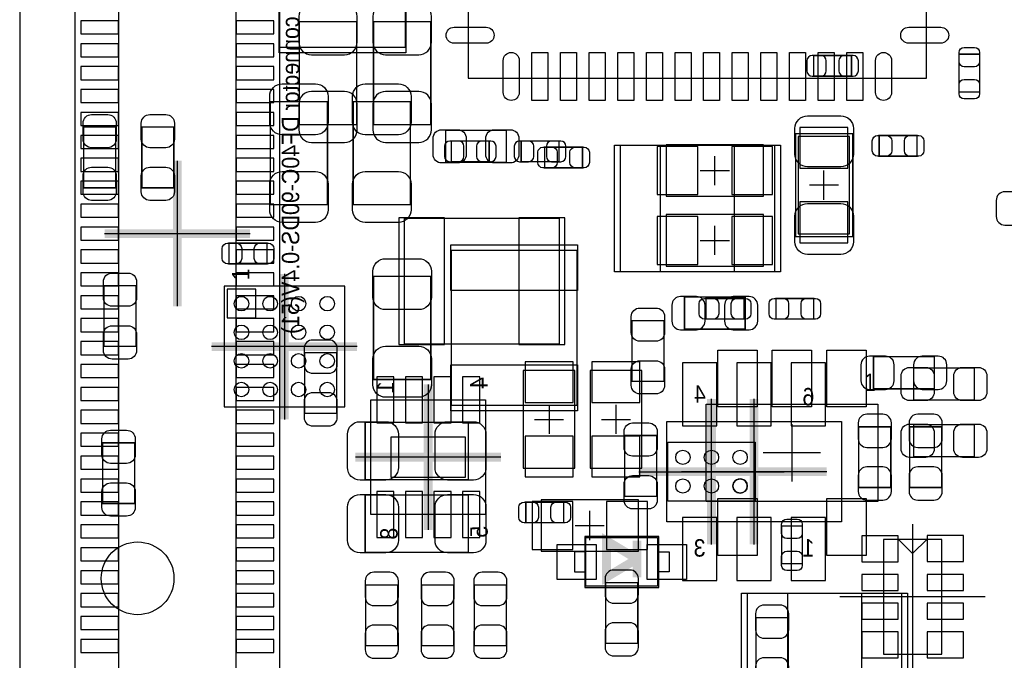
# Model space of a CAD drawing. Extents: x 6 to 62.7, y -1.8 to 30.1.
# Tile 2 of 12: x 6 to 23.2, y 7.6 to 18.8. Entities that reach past the tile are written whole.
import ezdxf
from ezdxf.enums import TextEntityAlignment as Align

# ---------------------------------------------------------------- set-up
doc = ezdxf.new("R2010")
doc.units = 0
for name, color, linetype in [('BG_OUTLINE', 3, 'CONTINUOUS'), ('PG_ASSEMBLY_BOTTOM', 140, 'CONTINUOUS'), ('PG_ASSEMBLY_TOP', 140, 'CONTINUOUS'), ('PG_BODY_CENTER', 211, 'CONTINUOUS'), ('PIN_BOTTOM', 2, 'CONTINUOUS'), ('PIN_TOP', 160, 'CONTINUOUS')]:
    doc.layers.add(name, color=color, linetype=linetype)

msp = doc.modelspace()

# ---------------------------------------------------------------- linework, layer by layer
at = {"layer": 'BG_OUTLINE'}
for points in [[(6.031992, 0), (61.210952, 0), (61.210952, 30.1117), (6.031992, 30.1117)], [(6.031992, 30.1117), (6.031992, 0), (61.210952, 0), (61.210952, 30.1117)]]:
    msp.add_lwpolyline(points, close=True, dxfattribs=at)
at = {"layer": 'PG_ASSEMBLY_BOTTOM'}
for points in [[(10.576052, 4.656582), (10.576052, 25.452832), (6.994652, 25.452832), (6.994652, 4.656582), (10.576052, 4.656582)], [(9.814052, 5.18668), (9.814052, 24.92248), (7.756652, 24.92248), (7.756652, 5.18668), (9.814052, 5.18668)], [(20.527772, 15.0495), (20.527772, 16.7513), (19.628612, 16.7513), (19.628612, 15.0495), (20.527772, 15.0495)], [(17.322292, 15.70482), (19.024092, 15.70482), (19.024092, 16.60398), (17.322292, 16.60398), (17.322292, 15.70482)], [(12.751562, 15.324074), (15.451582, 15.324074), (15.451582, 13.12418), (12.751562, 13.12418), (12.751562, 15.324074)], [(17.322292, 14.48562), (19.024092, 14.48562), (19.024092, 15.38478), (17.322292, 15.38478), (17.322292, 14.48562)], [(14.828012, 12.6619), (14.828012, 10.9601), (15.727172, 10.9601), (15.727172, 12.6619), (14.828012, 12.6619)], [(15.996412, 12.6619), (15.996412, 10.9601), (16.895572, 10.9601), (16.895572, 12.6619), (15.996412, 12.6619)], [(14.165072, 12.15136), (14.165072, 10.14984), (12.166092, 10.14984), (12.166092, 12.15136), (14.165072, 12.15136)], [(20.382992, 10.02284), (17.334992, 10.02284), (17.334992, 11.77036), (20.382992, 11.77036), (20.382992, 10.02284)], [(17.349724, 10.381742), (17.349724, 11.411966), (18.87982, 11.411966), (18.87982, 10.381742), (17.349724, 10.381742)], [(15.137892, 9.50722), (16.839692, 9.50722), (16.839692, 10.40638), (15.137892, 10.40638), (15.137892, 9.50722)], [(21.119592, 9.7155), (21.119592, 7.7089), (22.135592, 7.7089), (22.135592, 9.7155), (21.119592, 9.7155)], [(21.627592, 9.46658), (21.373592, 9.72058)], [(21.627592, 9.46658), (21.881592, 9.72058)]]:
    msp.add_lwpolyline(points, dxfattribs=at)
at = {"layer": 'PG_ASSEMBLY_BOTTOM', "const_width": 0.024892}
for points in [[(10.916666, 16.956278), (11.916918, 16.956278), (11.916918, 18.756122), (10.916666, 18.756122), (10.916666, 16.956278)], [(12.212066, 16.956278), (13.212318, 16.956278), (13.212318, 18.756122), (12.212066, 18.756122), (12.212066, 16.956278)], [(20.560538, 17.803114), (20.560538, 18.163286), (19.900646, 18.163286), (19.900646, 17.803114), (20.560538, 17.803114)], [(14.231874, 16.30934), (14.231874, 16.669512), (13.571982, 16.669512), (13.571982, 16.30934), (14.231874, 16.30934)], [(15.451074, 16.30934), (15.451074, 16.669512), (14.791182, 16.669512), (14.791182, 16.30934), (15.451074, 16.30934)], [(18.70329, 13.385292), (18.70329, 13.945108), (17.643094, 13.945108), (17.643094, 13.385292), (18.70329, 13.385292)], [(11.5697, 12.976098), (11.009884, 12.976098), (11.009884, 11.915902), (11.5697, 11.915902), (11.5697, 12.976098)], [(22.00529, 12.343892), (22.00529, 12.903708), (20.945094, 12.903708), (20.945094, 12.343892), (22.00529, 12.343892)], [(21.2471, 11.680698), (20.687284, 11.680698), (20.687284, 10.620502), (21.2471, 10.620502), (21.2471, 11.680698)], [(22.1361, 11.680698), (21.576284, 11.680698), (21.576284, 10.620502), (22.1361, 10.620502), (22.1361, 11.680698)], [(16.267938, 7.900162), (16.827754, 7.900162), (16.827754, 8.960358), (16.267938, 8.960358), (16.267938, 7.900162)], [(12.6365, 8.919718), (12.076684, 8.919718), (12.076684, 7.859522), (12.6365, 7.859522), (12.6365, 8.919718)], [(13.61186, 8.919718), (13.052044, 8.919718), (13.052044, 7.859522), (13.61186, 7.859522), (13.61186, 8.919718)], [(13.971524, 7.859522), (14.53134, 7.859522), (14.53134, 8.919718), (13.971524, 8.919718), (13.971524, 7.859522)], [(19.453606, 8.347964), (18.89379, 8.347964), (18.89379, 7.287768), (19.453606, 7.287768), (19.453606, 8.347964)]]:
    msp.add_lwpolyline(points, dxfattribs=at)
at = {"layer": 'PG_ASSEMBLY_BOTTOM'}
msp.add_lwpolyline([(18.739866, 10.646918, 1.000504), (18.489676, 10.646664, 0.999497), (18.739866, 10.646918)], format="xyb", dxfattribs=at)
at = {"layer": 'PG_ASSEMBLY_TOP'}
for points in [[(21.498052, 25.7683), (13.867892, 25.7683), (13.867892, 17.7673), (21.868892, 17.7673), (21.868892, 25.39746), (21.498052, 25.7683)], [(10.570718, 21.00961), (10.570718, 18.30959), (12.770612, 18.30959), (12.770612, 21.00961), (10.570718, 21.00961)], [(16.518382, 14.393926), (19.218402, 14.393926), (19.218402, 16.59382), (16.518382, 16.59382), (16.518382, 14.393926)], [(13.567918, 14.76121), (13.567918, 12.06119), (15.767812, 12.06119), (15.767812, 14.76121), (13.567918, 14.76121)], [(11.708892, 14.1351), (9.600692, 14.1351), (9.600692, 12.0269), (11.708892, 12.0269), (11.708892, 14.1351)], [(21.017992, 10.3759), (18.020792, 10.3759), (18.020792, 12.0777), (21.017992, 12.0777), (21.017992, 10.3759)], [(15.922752, 9.74725), (17.172432, 9.74725), (17.172432, 8.89635), (15.922752, 8.89635), (15.922752, 9.74725)], [(15.922752, 9.49706), (15.719552, 9.49706), (15.719552, 9.14654), (15.922752, 9.14654)], [(17.172432, 9.49706), (17.375632, 9.49706), (17.375632, 9.14654), (17.172432, 9.14654)], [(21.439632, 8.770874), (18.739612, 8.770874), (18.739612, 6.57098), (21.439632, 6.57098), (21.439632, 8.770874)]]:
    msp.add_lwpolyline(points, dxfattribs=at)
for points, const_width in [([(22.438106, 18.186146), (22.798278, 18.186146), (22.798278, 17.526254), (22.438106, 17.526254), (22.438106, 18.186146)], 0.024892), ([(11.408918, 15.559278), (10.408666, 15.559278), (10.408666, 17.359122), (11.408918, 17.359122), (11.408918, 15.559278)], 0.024892), ([(12.856718, 15.559278), (11.856466, 15.559278), (11.856466, 17.359122), (12.856718, 17.359122), (12.856718, 15.559278)], 0.024892), ([(7.149084, 16.913098), (7.7089, 16.913098), (7.7089, 15.852902), (7.149084, 15.852902), (7.149084, 16.913098)], 0.024892), ([(8.165084, 16.913098), (8.7249, 16.913098), (8.7249, 15.852902), (8.165084, 15.852902), (8.165084, 16.913098)], 0.024892), ([(13.471652, 16.296894), (13.471652, 16.85671), (14.531848, 16.85671), (14.531848, 16.296894), (13.471652, 16.296894)], 0.024892), ([(19.583146, 16.800322), (20.583398, 16.800322), (20.583398, 15.000478), (19.583146, 15.000478), (19.583146, 16.800322)], 0.024892), ([(21.703538, 16.766286), (21.703538, 16.406114), (21.043646, 16.406114), (21.043646, 16.766286), (21.703538, 16.766286)], 0.024892), ([(15.201646, 16.202914), (15.201646, 16.563086), (15.861538, 16.563086), (15.861538, 16.202914), (15.201646, 16.202914)], 0.024892), ([(9.689846, 14.526514), (9.689846, 14.886686), (10.349738, 14.886686), (10.349738, 14.526514), (9.689846, 14.526514)], 0.024892), ([(12.212066, 14.306042), (13.212318, 14.306042), (13.212318, 12.506198), (12.212066, 12.506198), (12.212066, 14.306042)], 0.024892), ([(8.0645, 13.084302), (7.504684, 13.084302), (7.504684, 14.144498), (8.0645, 14.144498), (8.0645, 13.084302)], 0.024892), ([(18.680938, 13.921486), (18.680938, 13.561314), (18.021046, 13.561314), (18.021046, 13.921486), (18.680938, 13.921486)], 0.024892), ([(19.900138, 13.921486), (19.900138, 13.561314), (19.240246, 13.561314), (19.240246, 13.921486), (19.900138, 13.921486)], 0.024892), ([(17.2847, 12.474702), (16.724884, 12.474702), (16.724884, 13.534898), (17.2847, 13.534898), (17.2847, 12.474702)], 0.024892), ([(22.70633, 12.708128), (22.70633, 12.148312), (21.646134, 12.148312), (21.646134, 12.708128), (22.70633, 12.708128)], 0.024892), ([(13.866114, 11.759946), (13.866114, 10.759694), (12.06627, 10.759694), (12.06627, 11.759946), (13.866114, 11.759946)], 0.024892), ([(22.70633, 11.717528), (22.70633, 11.157712), (21.646134, 11.157712), (21.646134, 11.717528), (22.70633, 11.717528)], 0.024892), ([(17.1577, 10.468102), (16.597884, 10.468102), (16.597884, 11.528298), (17.1577, 11.528298), (17.1577, 10.468102)], 0.024892), ([(8.0391, 10.341102), (7.479284, 10.341102), (7.479284, 11.401298), (8.0391, 11.401298), (8.0391, 10.341102)], 0.024892), ([(13.866114, 10.489946), (13.866114, 9.489694), (12.06627, 9.489694), (12.06627, 10.489946), (13.866114, 10.489946)], 0.024892), ([(15.531338, 10.365486), (15.531338, 10.005314), (14.871446, 10.005314), (14.871446, 10.365486), (15.531338, 10.365486)], 0.024892), ([(16.814292, 9.6901), (16.814292, 9.3726), (16.280892, 9.6901), (16.280892, 9.0551), (16.814292, 9.3726), (16.814292, 9.0551)], 0.1524), ([(19.699478, 9.289034), (19.339306, 9.289034), (19.339306, 9.948926), (19.699478, 9.948926), (19.699478, 9.289034)], 0.024892)]:
    msp.add_lwpolyline(points, dxfattribs=dict(at, const_width=const_width))
for points in [[(9.654032, 14.08176), (9.654032, 13.58138), (10.154412, 13.58138), (10.154412, 14.08176)], [(17.195292, 8.8773), (17.195292, 9.7663), (15.899892, 9.7663), (15.899892, 8.8773)]]:
    msp.add_lwpolyline(points, close=True, dxfattribs=at)
at = {"layer": 'PG_BODY_CENTER', "const_width": 0.1524}
for points in [[(8.785352, 13.78458), (8.785352, 16.32458)], [(7.515352, 15.05458), (10.055352, 15.05458)], [(10.654792, 14.351), (10.654792, 11.811)], [(11.924792, 13.081), (9.384792, 13.081)], [(13.166852, 12.4206), (13.166852, 9.8806)], [(18.114772, 9.626854), (18.114772, 12.166854)], [(18.858992, 9.6266), (18.858992, 12.1666)], [(14.436852, 11.1506), (11.896852, 11.1506)], [(16.844772, 10.896854), (19.384772, 10.896854)], [(20.128992, 10.8966), (17.588992, 10.8966)]]:
    msp.add_lwpolyline(points, dxfattribs=at)
at = {"layer": 'PG_BODY_CENTER'}
for points in [[(18.173192, 15.9004), (18.173192, 16.4084)], [(8.785352, 13.78458), (8.785352, 16.32458)], [(17.919192, 16.1544), (18.427192, 16.1544)], [(20.078192, 15.6464), (20.078192, 16.1544)], [(20.332192, 15.9004), (19.824192, 15.9004)], [(18.173192, 14.6812), (18.173192, 15.1892)], [(7.515352, 15.05458), (10.055352, 15.05458)], [(17.919192, 14.9352), (18.427192, 14.9352)], [(10.654792, 14.351), (10.654792, 11.811)], [(11.924792, 13.081), (9.384792, 13.081)], [(13.166852, 12.4206), (13.166852, 9.8806)], [(15.277592, 12.065), (15.277592, 11.557)], [(16.445992, 12.065), (16.445992, 11.557)], [(18.114772, 9.626854), (18.114772, 12.166854)], [(18.858992, 9.6266), (18.858992, 12.1666)], [(15.023592, 11.811), (15.531592, 11.811)], [(16.191992, 11.811), (16.699992, 11.811)], [(19.519392, 11.72718), (19.519392, 10.72642)], [(20.019772, 11.2268), (19.019012, 11.2268)], [(14.436852, 11.1506), (11.896852, 11.1506)], [(16.844772, 10.896854), (19.384772, 10.896854)], [(20.128992, 10.8966), (17.588992, 10.8966)], [(15.988792, 9.7028), (15.988792, 10.2108)], [(21.627592, 9.9822), (21.627592, 7.4422)], [(15.734792, 9.9568), (16.242792, 9.9568)], [(22.897592, 8.7122), (20.357592, 8.7122)]]:
    msp.add_lwpolyline(points, dxfattribs=at)
at = {"layer": 'PIN_BOTTOM'}
for points in [[(10.90676, 18.846292), (10.90676, 18.396204, 0.414414), (11.126724, 18.17624), (11.70686, 18.17624, 0.414414), (11.926824, 18.396204), (11.926824, 18.846292, 0.414414), (11.70686, 19.066256), (11.126724, 19.066256, 0.414414)], [(12.20216, 18.846292), (12.20216, 18.396204, 0.414414), (12.422124, 18.17624), (13.00226, 18.17624, 0.414414), (13.222224, 18.396204), (13.222224, 18.846292, 0.414414), (13.00226, 19.066256), (12.422124, 19.066256, 0.414414)], [(19.870674, 17.803114), (20.030694, 17.803114, 0.413587), (20.12061, 17.893284), (20.12061, 18.073116, 0.413587), (20.030694, 18.163286), (19.870674, 18.163286, 0.413587), (19.780758, 18.073116), (19.780758, 17.893284, 0.413587)], [(20.59051, 18.163286), (20.43049, 18.163286, 0.413587), (20.340574, 18.073116), (20.340574, 17.893284, 0.413587), (20.43049, 17.803114), (20.59051, 17.803114, 0.413587), (20.680426, 17.893284), (20.680426, 18.073116, 0.413587)], [(11.926824, 16.866108), (11.926824, 17.316196, 0.414414), (11.70686, 17.53616), (11.126724, 17.53616, 0.414414), (10.90676, 17.316196), (10.90676, 16.866108, 0.414414), (11.126724, 16.646144), (11.70686, 16.646144, 0.414414)], [(13.222224, 16.866108), (13.222224, 17.316196, 0.414414), (13.00226, 17.53616), (12.422124, 17.53616, 0.414414), (12.20216, 17.316196), (12.20216, 16.866108, 0.414414), (12.422124, 16.646144), (13.00226, 16.646144, 0.414414)], [(13.54201, 16.30934), (13.70203, 16.30934, 0.413587), (13.791946, 16.39951), (13.791946, 16.579342, 0.413587), (13.70203, 16.669512), (13.54201, 16.669512, 0.413587), (13.452094, 16.579342), (13.452094, 16.39951, 0.413587)], [(14.261846, 16.669512), (14.101826, 16.669512, 0.413587), (14.01191, 16.579342), (14.01191, 16.39951, 0.413587), (14.101826, 16.30934), (14.261846, 16.30934, 0.413587), (14.351762, 16.39951), (14.351762, 16.579342, 0.413587)], [(14.76121, 16.30934), (14.92123, 16.30934, 0.413587), (15.011146, 16.39951), (15.011146, 16.579342, 0.413587), (14.92123, 16.669512), (14.76121, 16.669512, 0.413587), (14.671294, 16.579342), (14.671294, 16.39951, 0.413587)], [(15.481046, 16.669512), (15.321026, 16.669512, 0.413587), (15.23111, 16.579342), (15.23111, 16.39951, 0.413587), (15.321026, 16.30934), (15.481046, 16.30934, 0.413587), (15.570962, 16.39951), (15.570962, 16.579342, 0.413587)], [(23.237444, 15.203932), (23.517352, 15.203932, 0.414846), (23.667466, 15.354046), (23.667466, 15.633954, 0.414846), (23.517352, 15.784068), (23.237444, 15.784068, 0.414846), (23.08733, 15.633954), (23.08733, 15.354046, 0.414846)], [(17.573244, 13.375132), (17.853152, 13.375132, 0.414846), (18.003266, 13.525246), (18.003266, 13.805154, 0.414846), (17.853152, 13.955268), (17.573244, 13.955268, 0.414846), (17.42313, 13.805154), (17.42313, 13.525246, 0.414846)], [(18.77314, 13.955268), (18.493232, 13.955268, 0.414846), (18.343118, 13.805154), (18.343118, 13.525246, 0.414846), (18.493232, 13.375132), (18.77314, 13.375132, 0.414846), (18.923254, 13.525246), (18.923254, 13.805154, 0.414846)], [(10.999724, 13.045948), (10.999724, 12.76604, 0.414846), (11.149838, 12.615926), (11.429746, 12.615926, 0.414846), (11.57986, 12.76604), (11.57986, 13.045948, 0.414846), (11.429746, 13.196062), (11.149838, 13.196062, 0.414846)], [(20.875244, 12.333732), (21.155152, 12.333732, 0.414846), (21.305266, 12.483846), (21.305266, 12.763754, 0.414846), (21.155152, 12.913868), (20.875244, 12.913868, 0.414846), (20.72513, 12.763754), (20.72513, 12.483846, 0.414846)], [(22.07514, 12.913868), (21.795232, 12.913868, 0.414846), (21.645118, 12.763754), (21.645118, 12.483846, 0.414846), (21.795232, 12.333732), (22.07514, 12.333732, 0.414846), (22.225254, 12.483846), (22.225254, 12.763754, 0.414846)], [(11.57986, 11.846052), (11.57986, 12.12596, 0.414846), (11.429746, 12.276074), (11.149838, 12.276074, 0.414846), (10.999724, 12.12596), (10.999724, 11.846052, 0.414846), (11.149838, 11.695938), (11.429746, 11.695938, 0.414846)], [(20.677124, 11.750548), (20.677124, 11.47064, 0.414846), (20.827238, 11.320526), (21.107146, 11.320526, 0.414846), (21.25726, 11.47064), (21.25726, 11.750548, 0.414846), (21.107146, 11.900662), (20.827238, 11.900662, 0.414846)], [(21.566124, 11.750548), (21.566124, 11.47064, 0.414846), (21.716238, 11.320526), (21.996146, 11.320526, 0.414846), (22.14626, 11.47064), (22.14626, 11.750548, 0.414846), (21.996146, 11.900662), (21.716238, 11.900662, 0.414846)], [(21.25726, 10.550652), (21.25726, 10.83056, 0.414846), (21.107146, 10.980674), (20.827238, 10.980674, 0.414846), (20.677124, 10.83056), (20.677124, 10.550652, 0.414846), (20.827238, 10.400538), (21.107146, 10.400538, 0.414846)], [(22.14626, 10.550652), (22.14626, 10.83056, 0.414846), (21.996146, 10.980674), (21.716238, 10.980674, 0.414846), (21.566124, 10.83056), (21.566124, 10.550652, 0.414846), (21.716238, 10.400538), (21.996146, 10.400538, 0.414846)], [(12.066524, 8.989568), (12.066524, 8.70966, 0.414846), (12.216638, 8.559546), (12.496546, 8.559546, 0.414846), (12.64666, 8.70966), (12.64666, 8.989568, 0.414846), (12.496546, 9.139682), (12.216638, 9.139682, 0.414846)], [(13.041884, 8.989568), (13.041884, 8.70966, 0.414846), (13.191998, 8.559546), (13.471906, 8.559546, 0.414846), (13.62202, 8.70966), (13.62202, 8.989568, 0.414846), (13.471906, 9.139682), (13.191998, 9.139682, 0.414846)], [(13.961364, 8.989568), (13.961364, 8.70966, 0.414846), (14.111478, 8.559546), (14.391386, 8.559546, 0.414846), (14.5415, 8.70966), (14.5415, 8.989568, 0.414846), (14.391386, 9.139682), (14.111478, 9.139682, 0.414846)], [(16.257778, 9.030208), (16.257778, 8.7503, 0.414846), (16.407892, 8.600186), (16.6878, 8.600186, 0.414846), (16.837914, 8.7503), (16.837914, 9.030208, 0.414846), (16.6878, 9.180322), (16.407892, 9.180322, 0.414846)], [(18.88363, 8.417814), (18.88363, 8.137906, 0.414846), (19.033744, 7.987792), (19.313652, 7.987792, 0.414846), (19.463766, 8.137906), (19.463766, 8.417814, 0.414846), (19.313652, 8.567928), (19.033744, 8.567928, 0.414846)], [(16.837914, 7.830312), (16.837914, 8.11022, 0.414846), (16.6878, 8.260334), (16.407892, 8.260334, 0.414846), (16.257778, 8.11022), (16.257778, 7.830312, 0.414846), (16.407892, 7.680198), (16.6878, 7.680198, 0.414846)], [(12.64666, 7.789672), (12.64666, 8.06958, 0.414846), (12.496546, 8.219694), (12.216638, 8.219694, 0.414846), (12.066524, 8.06958), (12.066524, 7.789672, 0.414846), (12.216638, 7.639558), (12.496546, 7.639558, 0.414846)], [(13.62202, 7.789672), (13.62202, 8.06958, 0.414846), (13.471906, 8.219694), (13.191998, 8.219694, 0.414846), (13.041884, 8.06958), (13.041884, 7.789672, 0.414846), (13.191998, 7.639558), (13.471906, 7.639558, 0.414846)], [(14.5415, 7.789672), (14.5415, 8.06958, 0.414846), (14.391386, 8.219694), (14.111478, 8.219694, 0.414846), (13.961364, 8.06958), (13.961364, 7.789672, 0.414846), (14.111478, 7.639558), (14.391386, 7.639558, 0.414846)], [(19.463766, 7.217918), (19.463766, 7.497826, 0.414846), (19.313652, 7.64794), (19.033744, 7.64794, 0.414846), (18.88363, 7.497826), (18.88363, 7.217918, 0.414846), (19.033744, 7.067804), (19.313652, 7.067804, 0.414846)]]:
    msp.add_lwpolyline(points, format="xyb", close=True, dxfattribs=at)
for points in [[(7.100062, 18.54073), (7.760462, 18.54073), (7.760462, 18.76933), (7.100062, 18.76933)], [(9.810242, 18.54073), (10.470642, 18.54073), (10.470642, 18.76933), (9.810242, 18.76933)], [(7.100062, 18.14068), (7.760462, 18.14068), (7.760462, 18.36928), (7.100062, 18.36928)], [(9.810242, 18.14068), (10.470642, 18.14068), (10.470642, 18.36928), (9.810242, 18.36928)], [(7.100062, 17.74063), (7.760462, 17.74063), (7.760462, 17.96923), (7.100062, 17.96923)], [(9.810242, 17.74063), (10.470642, 17.74063), (10.470642, 17.96923), (9.810242, 17.96923)], [(7.100062, 17.34058), (7.760462, 17.34058), (7.760462, 17.56918), (7.100062, 17.56918)], [(9.810242, 17.34058), (10.470642, 17.34058), (10.470642, 17.56918), (9.810242, 17.56918)], [(7.100062, 16.94053), (7.760462, 16.94053), (7.760462, 17.16913), (7.100062, 17.16913)], [(9.810242, 16.94053), (10.470642, 16.94053), (10.470642, 17.16913), (9.810242, 17.16913)], [(19.659092, 16.19504), (20.497292, 16.19504), (20.497292, 16.90624), (19.659092, 16.90624)], [(7.100062, 16.54048), (7.760462, 16.54048), (7.760462, 16.76908), (7.100062, 16.76908)], [(9.810242, 16.54048), (10.470642, 16.54048), (10.470642, 16.76908), (9.810242, 16.76908)], [(17.167352, 16.5735), (17.167352, 15.7353), (17.878552, 15.7353), (17.878552, 16.5735)], [(18.467832, 16.5735), (18.467832, 15.7353), (19.179032, 15.7353), (19.179032, 16.5735)], [(7.100062, 16.14043), (7.760462, 16.14043), (7.760462, 16.36903), (7.100062, 16.36903)], [(9.810242, 16.14043), (10.470642, 16.14043), (10.470642, 16.36903), (9.810242, 16.36903)], [(7.100062, 15.74038), (7.760462, 15.74038), (7.760462, 15.96898), (7.100062, 15.96898)], [(9.810242, 15.74038), (10.470642, 15.74038), (10.470642, 15.96898), (9.810242, 15.96898)], [(7.100062, 15.34033), (7.760462, 15.34033), (7.760462, 15.56893), (7.100062, 15.56893)], [(9.810242, 15.34033), (10.470642, 15.34033), (10.470642, 15.56893), (9.810242, 15.56893)], [(19.659092, 14.89456), (20.497292, 14.89456), (20.497292, 15.60576), (19.659092, 15.60576)], [(12.652502, 15.3289), (12.652502, 13.1191), (13.452602, 13.1191), (13.452602, 15.3289)], [(14.750542, 15.3289), (14.750542, 13.1191), (15.550642, 13.1191), (15.550642, 15.3289)], [(17.167352, 15.3543), (17.167352, 14.5161), (17.878552, 14.5161), (17.878552, 15.3543)], [(18.467832, 15.3543), (18.467832, 14.5161), (19.179032, 14.5161), (19.179032, 15.3543)], [(7.100062, 14.94028), (7.760462, 14.94028), (7.760462, 15.16888), (7.100062, 15.16888)], [(9.810242, 14.94028), (10.470642, 14.94028), (10.470642, 15.16888), (9.810242, 15.16888)], [(7.100062, 14.54023), (7.760462, 14.54023), (7.760462, 14.76883), (7.100062, 14.76883)], [(9.810242, 14.54023), (10.470642, 14.54023), (10.470642, 14.76883), (9.810242, 14.76883)], [(7.100062, 14.14018), (7.760462, 14.14018), (7.760462, 14.36878), (7.100062, 14.36878)], [(9.810242, 14.14018), (10.470642, 14.14018), (10.470642, 14.36878), (9.810242, 14.36878)], [(7.100062, 13.74013), (7.760462, 13.74013), (7.760462, 13.96873), (7.100062, 13.96873)], [(9.810242, 13.74013), (10.470642, 13.74013), (10.470642, 13.96873), (9.810242, 13.96873)], [(7.100062, 13.34008), (7.760462, 13.34008), (7.760462, 13.56868), (7.100062, 13.56868)], [(9.810242, 13.34008), (10.470642, 13.34008), (10.470642, 13.56868), (9.810242, 13.56868)], [(7.100062, 12.94003), (7.760462, 12.94003), (7.760462, 13.16863), (7.100062, 13.16863)], [(9.810242, 12.94003), (10.470642, 12.94003), (10.470642, 13.16863), (9.810242, 13.16863)], [(7.100062, 12.53998), (7.760462, 12.53998), (7.760462, 12.76858), (7.100062, 12.76858)], [(9.810242, 12.53998), (10.470642, 12.53998), (10.470642, 12.76858), (9.810242, 12.76858)], [(15.696692, 12.81684), (14.858492, 12.81684), (14.858492, 12.10564), (15.696692, 12.10564)], [(16.865092, 12.81684), (16.026892, 12.81684), (16.026892, 12.10564), (16.865092, 12.10564)], [(18.208752, 11.69797), (18.208752, 12.79779), (17.609312, 12.79779), (17.609312, 11.69797)], [(19.158712, 11.69797), (19.158712, 12.79779), (18.559272, 12.79779), (18.559272, 11.69797)], [(20.108672, 11.69797), (20.108672, 12.79779), (19.509232, 12.79779), (19.509232, 11.69797)], [(12.567412, 12.55141), (12.267692, 12.55141), (12.267692, 11.75131), (12.567412, 11.75131)], [(13.067792, 12.55141), (12.768072, 12.55141), (12.768072, 11.75131), (13.067792, 11.75131)], [(13.565632, 12.55141), (13.265912, 12.55141), (13.265912, 11.75131), (13.565632, 11.75131)], [(14.066012, 12.55141), (13.766292, 12.55141), (13.766292, 11.75131), (14.066012, 11.75131)], [(7.100062, 12.13993), (7.760462, 12.13993), (7.760462, 12.36853), (7.100062, 12.36853)], [(9.810242, 12.13993), (10.470642, 12.13993), (10.470642, 12.36853), (9.810242, 12.36853)], [(7.100062, 11.73988), (7.760462, 11.73988), (7.760462, 11.96848), (7.100062, 11.96848)], [(9.810242, 11.73988), (10.470642, 11.73988), (10.470642, 11.96848), (9.810242, 11.96848)], [(7.100062, 11.33983), (7.760462, 11.33983), (7.760462, 11.56843), (7.100062, 11.56843)], [(9.810242, 11.33983), (10.470642, 11.33983), (10.470642, 11.56843), (9.810242, 11.56843)], [(13.817092, 11.50112), (12.516612, 11.50112), (12.516612, 10.80008), (13.817092, 10.80008)], [(15.696692, 11.51636), (14.858492, 11.51636), (14.858492, 10.80516), (15.696692, 10.80516)], [(16.865092, 11.51636), (16.026892, 11.51636), (16.026892, 10.80516), (16.865092, 10.80516)], [(7.100062, 10.93978), (7.760462, 10.93978), (7.760462, 11.16838), (7.100062, 11.16838)], [(9.810242, 10.93978), (10.470642, 10.93978), (10.470642, 11.16838), (9.810242, 11.16838)], [(7.100062, 10.53973), (7.760462, 10.53973), (7.760462, 10.76833), (7.100062, 10.76833)], [(9.810242, 10.53973), (10.470642, 10.53973), (10.470642, 10.76833), (9.810242, 10.76833)], [(12.567412, 10.54989), (12.267692, 10.54989), (12.267692, 9.74979), (12.567412, 9.74979)], [(13.067792, 10.54989), (12.768072, 10.54989), (12.768072, 9.74979), (13.067792, 9.74979)], [(13.565632, 10.54989), (13.265912, 10.54989), (13.265912, 9.74979), (13.565632, 9.74979)], [(14.066012, 10.54989), (13.766292, 10.54989), (13.766292, 9.74979), (14.066012, 9.74979)], [(7.100062, 10.13968), (7.760462, 10.13968), (7.760462, 10.36828), (7.100062, 10.36828)], [(9.810242, 10.13968), (10.470642, 10.13968), (10.470642, 10.36828), (9.810242, 10.36828)], [(14.982952, 10.3759), (14.982952, 9.5377), (15.694152, 9.5377), (15.694152, 10.3759)], [(16.283432, 10.3759), (16.283432, 9.5377), (16.994632, 9.5377), (16.994632, 10.3759)], [(18.208752, 8.99541), (18.208752, 10.09523), (17.609312, 10.09523), (17.609312, 8.99541)], [(19.158712, 8.99541), (19.158712, 10.09523), (18.559272, 10.09523), (18.559272, 8.99541)], [(20.108672, 8.99541), (20.108672, 10.09523), (19.509232, 10.09523), (19.509232, 8.99541)], [(7.100062, 9.73963), (7.760462, 9.73963), (7.760462, 9.96823), (7.100062, 9.96823)], [(9.810242, 9.73963), (10.470642, 9.73963), (10.470642, 9.96823), (9.810242, 9.96823)], [(21.373592, 9.779), (20.738592, 9.779), (20.738592, 9.3218), (21.373592, 9.3218)], [(22.516592, 9.78408), (21.881592, 9.78408), (21.881592, 9.32688), (22.516592, 9.32688)], [(7.100062, 9.33958), (7.760462, 9.33958), (7.760462, 9.56818), (7.100062, 9.56818)], [(9.810242, 9.33958), (10.470642, 9.33958), (10.470642, 9.56818), (9.810242, 9.56818)], [(7.100062, 8.93953), (7.760462, 8.93953), (7.760462, 9.16813), (7.100062, 9.16813)], [(9.810242, 8.93953), (10.470642, 8.93953), (10.470642, 9.16813), (9.810242, 9.16813)], [(21.373592, 9.10082), (20.738592, 9.10082), (20.738592, 8.82142), (21.373592, 8.82142)], [(22.516592, 9.10336), (21.881592, 9.10336), (21.881592, 8.82396), (22.516592, 8.82396)], [(7.100062, 8.53948), (7.760462, 8.53948), (7.760462, 8.76808), (7.100062, 8.76808)], [(9.810242, 8.53948), (10.470642, 8.53948), (10.470642, 8.76808), (9.810242, 8.76808)], [(21.373592, 8.60044), (20.738592, 8.60044), (20.738592, 8.32104), (21.373592, 8.32104)], [(22.516592, 8.60298), (21.881592, 8.60298), (21.881592, 8.32358), (22.516592, 8.32358)], [(7.100062, 8.13943), (7.760462, 8.13943), (7.760462, 8.36803), (7.100062, 8.36803)], [(9.810242, 8.13943), (10.470642, 8.13943), (10.470642, 8.36803), (9.810242, 8.36803)], [(21.373592, 8.1026), (20.738592, 8.1026), (20.738592, 7.6454), (21.373592, 7.6454)], [(22.516592, 8.1026), (21.881592, 8.1026), (21.881592, 7.6454), (22.516592, 7.6454)], [(7.100062, 7.73938), (7.760462, 7.73938), (7.760462, 7.96798), (7.100062, 7.96798)], [(9.810242, 7.73938), (10.470642, 7.73938), (10.470642, 7.96798), (9.810242, 7.96798)]]:
    msp.add_lwpolyline(points, close=True, dxfattribs=at)
for centre in [(17.614646, 11.14679), (18.114772, 11.14679), (18.614898, 11.14679), (17.614646, 10.646918), (18.114772, 10.646918), (18.614898, 10.646918)]:
    msp.add_circle(centre, 0.124968, dxfattribs=at)
at = {"layer": 'PIN_TOP'}
for points in [[(10.565892, 19.01063), (12.775692, 19.01063), (12.775692, 18.21053), (10.565892, 18.21053)], [(14.977872, 18.21688), (15.257272, 18.21688), (15.257272, 17.37868), (14.977872, 17.37868)], [(15.478252, 18.21688), (15.757652, 18.21688), (15.757652, 17.37868), (15.478252, 17.37868)], [(15.978632, 18.21688), (16.258032, 18.21688), (16.258032, 17.37868), (15.978632, 17.37868)], [(16.479012, 18.21688), (16.758412, 18.21688), (16.758412, 17.37868), (16.479012, 17.37868)], [(16.979392, 18.21688), (17.258792, 18.21688), (17.258792, 17.37868), (16.979392, 17.37868)], [(17.479772, 18.21688), (17.759172, 18.21688), (17.759172, 17.37868), (17.479772, 17.37868)], [(17.977612, 18.21688), (18.257012, 18.21688), (18.257012, 17.37868), (17.977612, 17.37868)], [(18.477992, 18.21688), (18.757392, 18.21688), (18.757392, 17.37868), (18.477992, 17.37868)], [(18.978372, 18.21688), (19.257772, 18.21688), (19.257772, 17.37868), (18.978372, 17.37868)], [(19.478752, 18.21688), (19.758152, 18.21688), (19.758152, 17.37868), (19.478752, 17.37868)], [(19.979132, 18.21688), (20.258532, 18.21688), (20.258532, 17.37868), (19.979132, 17.37868)], [(20.479512, 18.21688), (20.758912, 18.21688), (20.758912, 17.37868), (20.479512, 17.37868)], [(16.419322, 14.3891), (16.419322, 16.5989), (17.219422, 16.5989), (17.219422, 14.3891)], [(18.517362, 14.3891), (18.517362, 16.5989), (19.317462, 16.5989), (19.317462, 14.3891)], [(13.563092, 14.86027), (15.772892, 14.86027), (15.772892, 14.06017), (13.563092, 14.06017)], [(18.223992, 13.0175), (18.909792, 13.0175), (18.909792, 12.0269), (18.223992, 12.0269)], [(19.176492, 13.0175), (19.862292, 13.0175), (19.862292, 12.0269), (19.176492, 12.0269)], [(20.128992, 13.0175), (20.814792, 13.0175), (20.814792, 12.0269), (20.128992, 12.0269)], [(13.563092, 12.76223), (15.772892, 12.76223), (15.772892, 11.96213), (13.563092, 11.96213)], [(18.223992, 10.4267), (18.909792, 10.4267), (18.909792, 9.4361), (18.223992, 9.4361)], [(20.128992, 10.4267), (20.814792, 10.4267), (20.814792, 9.4361), (20.128992, 9.4361)], [(15.417292, 9.017), (15.417292, 9.6266), (16.103092, 9.6266), (16.103092, 9.017)], [(16.992092, 9.016746), (16.992092, 9.626346), (17.677892, 9.626346), (17.677892, 9.016746)], [(19.440652, 8.7757), (19.440652, 6.5659), (18.640552, 6.5659), (18.640552, 8.7757)], [(21.538692, 8.7757), (21.538692, 6.5659), (20.738592, 6.5659), (20.738592, 8.7757)]]:
    msp.add_lwpolyline(points, close=True, dxfattribs=at)
for points in [[(13.618972, 18.6563), (14.177772, 18.6563, -1), (14.177772, 18.3769), (13.618972, 18.3769, -1)], [(21.559012, 18.6563), (22.117812, 18.6563, -1), (22.117812, 18.3769), (21.559012, 18.3769, -1)], [(22.798278, 18.216118), (22.798278, 18.056098, -0.413587), (22.708108, 17.966182), (22.528276, 17.966182, -0.413587), (22.438106, 18.056098), (22.438106, 18.216118, -0.413587), (22.528276, 18.306034), (22.708108, 18.306034, -0.413587)], [(14.477492, 17.51838), (14.477492, 18.07718, -1), (14.756892, 18.07718), (14.756892, 17.51838, -1)], [(20.979892, 17.51838), (20.979892, 18.07718, -1), (21.259292, 18.07718), (21.259292, 17.51838, -1)], [(22.438106, 17.496282), (22.438106, 17.656302, -0.413587), (22.528276, 17.746218), (22.708108, 17.746218, -0.413587), (22.798278, 17.656302), (22.798278, 17.496282, -0.413587), (22.708108, 17.406366), (22.528276, 17.406366, -0.413587)], [(11.418824, 17.449292), (11.418824, 16.999204, -0.414414), (11.19886, 16.77924), (10.618724, 16.77924, -0.414414), (10.39876, 16.999204), (10.39876, 17.449292, -0.414414), (10.618724, 17.669256), (11.19886, 17.669256, -0.414414)], [(12.866624, 17.449292), (12.866624, 16.999204, -0.414414), (12.64666, 16.77924), (12.066524, 16.77924, -0.414414), (11.84656, 16.999204), (11.84656, 17.449292, -0.414414), (12.066524, 17.669256), (12.64666, 17.669256, -0.414414)], [(7.71906, 16.982948), (7.71906, 16.70304, -0.414846), (7.568946, 16.552926), (7.289038, 16.552926, -0.414846), (7.138924, 16.70304), (7.138924, 16.982948, -0.414846), (7.289038, 17.133062), (7.568946, 17.133062, -0.414846)], [(8.73506, 16.982948), (8.73506, 16.70304, -0.414846), (8.584946, 16.552926), (8.305038, 16.552926, -0.414846), (8.154924, 16.70304), (8.154924, 16.982948, -0.414846), (8.305038, 17.133062), (8.584946, 17.133062, -0.414846)], [(20.593304, 16.890492), (20.593304, 16.440404, -0.414414), (20.37334, 16.22044), (19.793204, 16.22044, -0.414414), (19.57324, 16.440404), (19.57324, 16.890492, -0.414414), (19.793204, 17.110456), (20.37334, 17.110456, -0.414414)], [(13.401802, 16.86687), (13.68171, 16.86687, -0.414846), (13.831824, 16.716756), (13.831824, 16.436848, -0.414846), (13.68171, 16.286734), (13.401802, 16.286734, -0.414846), (13.251688, 16.436848), (13.251688, 16.716756, -0.414846)], [(14.601698, 16.286734), (14.32179, 16.286734, -0.414846), (14.171676, 16.436848), (14.171676, 16.716756, -0.414846), (14.32179, 16.86687), (14.601698, 16.86687, -0.414846), (14.751812, 16.716756), (14.751812, 16.436848, -0.414846)], [(21.013674, 16.766286), (21.173694, 16.766286, -0.413587), (21.26361, 16.676116), (21.26361, 16.496284, -0.413587), (21.173694, 16.406114), (21.013674, 16.406114, -0.413587), (20.923758, 16.496284), (20.923758, 16.676116, -0.413587)], [(21.73351, 16.406114), (21.57349, 16.406114, -0.413587), (21.483574, 16.496284), (21.483574, 16.676116, -0.413587), (21.57349, 16.766286), (21.73351, 16.766286, -0.413587), (21.823426, 16.676116), (21.823426, 16.496284, -0.413587)], [(15.171674, 16.563086), (15.331694, 16.563086, -0.413587), (15.42161, 16.472916), (15.42161, 16.293084, -0.413587), (15.331694, 16.202914), (15.171674, 16.202914, -0.413587), (15.081758, 16.293084), (15.081758, 16.472916, -0.413587)], [(15.89151, 16.202914), (15.73149, 16.202914, -0.413587), (15.641574, 16.293084), (15.641574, 16.472916, -0.413587), (15.73149, 16.563086), (15.89151, 16.563086, -0.413587), (15.981426, 16.472916), (15.981426, 16.293084, -0.413587)], [(7.138924, 15.783052), (7.138924, 16.06296, -0.414846), (7.289038, 16.213074), (7.568946, 16.213074, -0.414846), (7.71906, 16.06296), (7.71906, 15.783052, -0.414846), (7.568946, 15.632938), (7.289038, 15.632938, -0.414846)], [(8.154924, 15.783052), (8.154924, 16.06296, -0.414846), (8.305038, 16.213074), (8.584946, 16.213074, -0.414846), (8.73506, 16.06296), (8.73506, 15.783052, -0.414846), (8.584946, 15.632938), (8.305038, 15.632938, -0.414846)], [(10.39876, 15.469108), (10.39876, 15.919196, -0.414414), (10.618724, 16.13916), (11.19886, 16.13916, -0.414414), (11.418824, 15.919196), (11.418824, 15.469108, -0.414414), (11.19886, 15.249144), (10.618724, 15.249144, -0.414414)], [(11.84656, 15.469108), (11.84656, 15.919196, -0.414414), (12.066524, 16.13916), (12.64666, 16.13916, -0.414414), (12.866624, 15.919196), (12.866624, 15.469108, -0.414414), (12.64666, 15.249144), (12.066524, 15.249144, -0.414414)], [(19.57324, 14.910308), (19.57324, 15.360396, -0.414414), (19.793204, 15.58036), (20.37334, 15.58036, -0.414414), (20.593304, 15.360396), (20.593304, 14.910308, -0.414414), (20.37334, 14.690344), (19.793204, 14.690344, -0.414414)], [(9.659874, 14.886686), (9.819894, 14.886686, -0.413587), (9.90981, 14.796516), (9.90981, 14.616684, -0.413587), (9.819894, 14.526514), (9.659874, 14.526514, -0.413587), (9.569958, 14.616684), (9.569958, 14.796516, -0.413587)], [(10.37971, 14.526514), (10.21969, 14.526514, -0.413587), (10.129774, 14.616684), (10.129774, 14.796516, -0.413587), (10.21969, 14.886686), (10.37971, 14.886686, -0.413587), (10.469626, 14.796516), (10.469626, 14.616684, -0.413587)], [(13.222224, 14.396212), (13.222224, 13.946124, -0.414414), (13.00226, 13.72616), (12.422124, 13.72616, -0.414414), (12.20216, 13.946124), (12.20216, 14.396212, -0.414414), (12.422124, 14.616176), (13.00226, 14.616176, -0.414414)], [(8.07466, 14.214348), (8.07466, 13.93444, -0.414846), (7.924546, 13.784326), (7.644638, 13.784326, -0.414846), (7.494524, 13.93444), (7.494524, 14.214348, -0.414846), (7.644638, 14.364462), (7.924546, 14.364462, -0.414846)], [(17.991074, 13.921486), (18.151094, 13.921486, -0.413587), (18.24101, 13.831316), (18.24101, 13.651484, -0.413587), (18.151094, 13.561314), (17.991074, 13.561314, -0.413587), (17.901158, 13.651484), (17.901158, 13.831316, -0.413587)], [(18.71091, 13.561314), (18.55089, 13.561314, -0.413587), (18.460974, 13.651484), (18.460974, 13.831316, -0.413587), (18.55089, 13.921486), (18.71091, 13.921486, -0.413587), (18.800826, 13.831316), (18.800826, 13.651484, -0.413587)], [(19.210274, 13.921486), (19.370294, 13.921486, -0.413587), (19.46021, 13.831316), (19.46021, 13.651484, -0.413587), (19.370294, 13.561314), (19.210274, 13.561314, -0.413587), (19.120358, 13.651484), (19.120358, 13.831316, -0.413587)], [(19.93011, 13.561314), (19.77009, 13.561314, -0.413587), (19.680174, 13.651484), (19.680174, 13.831316, -0.413587), (19.77009, 13.921486), (19.93011, 13.921486, -0.413587), (20.020026, 13.831316), (20.020026, 13.651484, -0.413587)], [(17.29486, 13.604748), (17.29486, 13.32484, -0.414846), (17.144746, 13.174726), (16.864838, 13.174726, -0.414846), (16.714724, 13.32484), (16.714724, 13.604748, -0.414846), (16.864838, 13.754862), (17.144746, 13.754862, -0.414846)], [(7.494524, 13.014452), (7.494524, 13.29436, -0.414846), (7.644638, 13.444474), (7.924546, 13.444474, -0.414846), (8.07466, 13.29436), (8.07466, 13.014452, -0.414846), (7.924546, 12.864338), (7.644638, 12.864338, -0.414846)], [(12.20216, 12.416028), (12.20216, 12.866116, -0.414414), (12.422124, 13.08608), (13.00226, 13.08608, -0.414414), (13.222224, 12.866116), (13.222224, 12.416028, -0.414414), (13.00226, 12.196064), (12.422124, 12.196064, -0.414414)], [(16.714724, 12.404852), (16.714724, 12.68476, -0.414846), (16.864838, 12.834874), (17.144746, 12.834874, -0.414846), (17.29486, 12.68476), (17.29486, 12.404852, -0.414846), (17.144746, 12.254738), (16.864838, 12.254738, -0.414846)], [(21.576284, 12.718288), (21.856192, 12.718288, -0.414846), (22.006306, 12.568174), (22.006306, 12.288266, -0.414846), (21.856192, 12.138152), (21.576284, 12.138152, -0.414846), (21.42617, 12.288266), (21.42617, 12.568174, -0.414846)], [(22.77618, 12.138152), (22.496272, 12.138152, -0.414846), (22.346158, 12.288266), (22.346158, 12.568174, -0.414846), (22.496272, 12.718288), (22.77618, 12.718288, -0.414846), (22.926294, 12.568174), (22.926294, 12.288266, -0.414846)], [(11.9761, 11.769852), (12.426188, 11.769852, -0.414414), (12.646152, 11.549888), (12.646152, 10.969752, -0.414414), (12.426188, 10.749788), (11.9761, 10.749788, -0.414414), (11.756136, 10.969752), (11.756136, 11.549888, -0.414414)], [(13.956284, 10.749788), (13.506196, 10.749788, -0.414414), (13.286232, 10.969752), (13.286232, 11.549888, -0.414414), (13.506196, 11.769852), (13.956284, 11.769852, -0.414414), (14.176248, 11.549888), (14.176248, 10.969752, -0.414414)], [(17.16786, 11.598148), (17.16786, 11.31824, -0.414846), (17.017746, 11.168126), (16.737838, 11.168126, -0.414846), (16.587724, 11.31824), (16.587724, 11.598148, -0.414846), (16.737838, 11.748262), (17.017746, 11.748262, -0.414846)], [(21.576284, 11.727688), (21.856192, 11.727688, -0.414846), (22.006306, 11.577574), (22.006306, 11.297666, -0.414846), (21.856192, 11.147552), (21.576284, 11.147552, -0.414846), (21.42617, 11.297666), (21.42617, 11.577574, -0.414846)], [(22.77618, 11.147552), (22.496272, 11.147552, -0.414846), (22.346158, 11.297666), (22.346158, 11.577574, -0.414846), (22.496272, 11.727688), (22.77618, 11.727688, -0.414846), (22.926294, 11.577574), (22.926294, 11.297666, -0.414846)], [(8.04926, 11.471148), (8.04926, 11.19124, -0.414846), (7.899146, 11.041126), (7.619238, 11.041126, -0.414846), (7.469124, 11.19124), (7.469124, 11.471148, -0.414846), (7.619238, 11.621262), (7.899146, 11.621262, -0.414846)], [(7.469124, 10.271252), (7.469124, 10.55116, -0.414846), (7.619238, 10.701274), (7.899146, 10.701274, -0.414846), (8.04926, 10.55116), (8.04926, 10.271252, -0.414846), (7.899146, 10.121138), (7.619238, 10.121138, -0.414846)], [(16.587724, 10.398252), (16.587724, 10.67816, -0.414846), (16.737838, 10.828274), (17.017746, 10.828274, -0.414846), (17.16786, 10.67816), (17.16786, 10.398252, -0.414846), (17.017746, 10.248138), (16.737838, 10.248138, -0.414846)], [(11.9761, 10.499852), (12.426188, 10.499852, -0.414414), (12.646152, 10.279888), (12.646152, 9.699752, -0.414414), (12.426188, 9.479788), (11.9761, 9.479788, -0.414414), (11.756136, 9.699752), (11.756136, 10.279888, -0.414414)], [(13.956284, 9.479788), (13.506196, 9.479788, -0.414414), (13.286232, 9.699752), (13.286232, 10.279888, -0.414414), (13.506196, 10.499852), (13.956284, 10.499852, -0.414414), (14.176248, 10.279888), (14.176248, 9.699752, -0.414414)], [(14.841474, 10.365486), (15.001494, 10.365486, -0.413587), (15.09141, 10.275316), (15.09141, 10.095484, -0.413587), (15.001494, 10.005314), (14.841474, 10.005314, -0.413587), (14.751558, 10.095484), (14.751558, 10.275316, -0.413587)], [(15.56131, 10.005314), (15.40129, 10.005314, -0.413587), (15.311374, 10.095484), (15.311374, 10.275316, -0.413587), (15.40129, 10.365486), (15.56131, 10.365486, -0.413587), (15.651226, 10.275316), (15.651226, 10.095484, -0.413587)], [(19.699478, 9.978898), (19.699478, 9.818878, -0.413587), (19.609308, 9.728962), (19.429476, 9.728962, -0.413587), (19.339306, 9.818878), (19.339306, 9.978898, -0.413587), (19.429476, 10.068814), (19.609308, 10.068814, -0.413587)], [(19.339306, 9.259062), (19.339306, 9.419082, -0.413587), (19.429476, 9.508998), (19.609308, 9.508998, -0.413587), (19.699478, 9.419082), (19.699478, 9.259062, -0.413587), (19.609308, 9.169146), (19.429476, 9.169146, -0.413587)]]:
    msp.add_lwpolyline(points, format="xyb", close=True, dxfattribs=at)
for centre, radius in [((9.905492, 13.8303), 0.127), ((10.405872, 13.8303), 0.127), ((10.903712, 13.8303), 0.127), ((11.404092, 13.8303), 0.127), ((9.905492, 13.32992), 0.127), ((10.405872, 13.32992), 0.127), ((10.903712, 13.32992), 0.127), ((11.404092, 13.32992), 0.127), ((9.905492, 12.83208), 0.127), ((10.405872, 12.83208), 0.127), ((10.903712, 12.83208), 0.127), ((11.404092, 12.83208), 0.127), ((9.905492, 12.3317), 0.127), ((10.405872, 12.3317), 0.127), ((10.903712, 12.3317), 0.127), ((11.404092, 12.3317), 0.127), ((8.091678, 9.03478), 0.635)]:
    msp.add_circle(centre, radius, dxfattribs=at)

# ---------------------------------------------------------------- texts
at = {"layer": 'PG_ASSEMBLY_BOTTOM', "text_generation_flag": 2, "width": 0.916667}
msp.add_text('mating connector DF40C-90DS-0.4V(51)', height=0.3048, rotation=90, dxfattribs=at).set_placement((10.914634, 20.07108))
for s, p in [('1', (12.564872, 12.3698)), ('4', (14.203172, 12.446)), ('8', (12.633452, 9.81456)), ('5', (14.205712, 9.84758))]:
    msp.add_text(s, height=0.3048, rotation=90, dxfattribs=at).set_placement(p, align=Align.CENTER)
for s, p in [('4', (18.017236, 12.10183)), ('6', (19.911568, 12.054332)), ('3', (18.011394, 9.414002)), ('1', (19.910806, 9.414002))]:
    msp.add_text(s, height=0.3048, dxfattribs=at).set_placement(p)
at = {"layer": 'PG_ASSEMBLY_TOP', "width": 0.916667}
msp.add_text('1', height=0.3048, rotation=90, dxfattribs=at).set_placement((10.045192, 14.2367))
msp.add_text('1', height=0.3048, dxfattribs=at).set_placement((20.776692, 12.3063))

doc.saveas('drawing.dxf')
